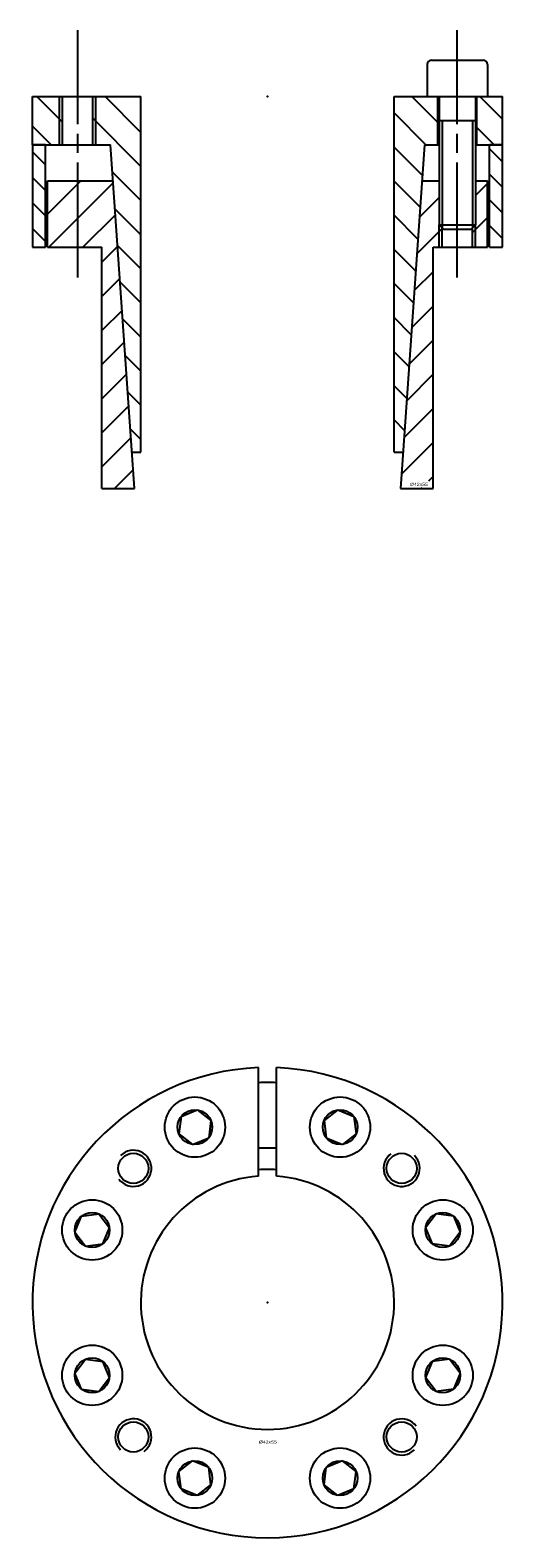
# Model space of a CAD drawing. Extents: x -39 to 39, y -39 to 211.
import ezdxf
from ezdxf.enums import TextEntityAlignment as Align

# ---------------------------------------------------------------- set-up
doc = ezdxf.new("R2010")
doc.units = 0
doc.linetypes.add('CADRA_CENTERLINE', pattern=[25.4, 19.05, -1.5875, 3.175, -1.5875])
doc.linetypes.add('CADRA_SOLID', pattern=[0])
doc.layers.get('0').update_dxf_attribs({"color": 112, "linetype": 'CADRA_SOLID'})

# ---------------------------------------------------------------- blocks, each defined once
blk = doc.blocks.new('BLOCK1')
for p, q in [((-1.5, 20.96), (-1.5, 38.97)), ((1.5, 20.96), (1.5, 38.97)), ((-14.34, 30.86), (-14.72, 28)), ((-14.34, 30.86), (-11.68, 31.96)), ((-11.68, 31.96), (-9.39, 30.21)), ((-9.39, 30.21), (-9.76, 27.34)), ((11.68, 31.96), (9.39, 30.21)), ((9.39, 30.21), (9.76, 27.34)), ((11.68, 31.96), (14.34, 30.86)), ((14.34, 30.86), (14.72, 28)), ((-14.72, 28), (-12.43, 26.24)), ((14.72, 28), (12.43, 26.24)), ((-12.43, 26.24), (-9.76, 27.34)), ((9.76, 27.34), (12.43, 26.24)), ((-31.96, 11.68), (-30.86, 14.34)), ((-30.86, 14.34), (-28, 14.72)), ((-28, 14.72), (-26.24, 12.43)), ((28, 14.72), (26.24, 12.43)), ((30.86, 14.34), (28, 14.72)), ((30.86, 14.34), (31.96, 11.68)), ((-31.96, 11.68), (-30.21, 9.39)), ((-27.34, 9.76), (-26.24, 12.43)), ((26.24, 12.43), (27.34, 9.76)), ((31.96, 11.68), (30.21, 9.39)), ((-30.21, 9.39), (-27.34, 9.76)), ((30.21, 9.39), (27.34, 9.76)), ((-31.96, -11.68), (-30.21, -9.39)), ((-30.21, -9.39), (-27.34, -9.76)), ((-26.24, -12.43), (-27.34, -9.76)), ((27.34, -9.76), (26.24, -12.43)), ((30.21, -9.39), (27.34, -9.76)), ((31.96, -11.68), (30.21, -9.39)), ((-30.86, -14.34), (-31.96, -11.68)), ((-28, -14.72), (-26.24, -12.43)), ((28, -14.72), (26.24, -12.43)), ((31.96, -11.68), (30.86, -14.34)), ((-30.86, -14.34), (-28, -14.72)), ((30.86, -14.34), (28, -14.72)), ((-14.72, -28), (-12.43, -26.24)), ((-9.76, -27.34), (-12.43, -26.24)), ((-9.39, -30.21), (-9.76, -27.34)), ((9.39, -30.21), (9.76, -27.34)), ((12.43, -26.24), (9.76, -27.34)), ((14.72, -28), (12.43, -26.24)), ((-14.34, -30.86), (-14.72, -28)), ((14.34, -30.86), (14.72, -28)), ((-11.68, -31.96), (-14.34, -30.86)), ((-11.68, -31.96), (-9.39, -30.21)), ((11.68, -31.96), (9.39, -30.21)), ((14.34, -30.86), (11.68, -31.96))]:
    blk.add_line(p, q)
for centre, radius in [((-12.05, 29.1), 5), ((12.05, 29.1), 5), ((-12.05, 29.1), 2.89), ((12.05, 29.1), 2.89), ((-22.27, 22.27), 2.5), ((22.27, 22.27), 2.5), ((-29.1, 12.05), 5), ((29.1, 12.05), 5), ((-29.1, 12.05), 2.89), ((29.1, 12.05), 2.89), ((-29.1, -12.05), 5), ((29.1, -12.05), 5), ((-29.1, -12.05), 2.89), ((29.1, -12.05), 2.89), ((-22.27, -22.27), 2.5), ((22.27, -22.27), 2.5), ((-12.05, -29.1), 5), ((12.05, -29.1), 5), ((-12.05, -29.1), 2.89), ((12.05, -29.1), 2.89)]:
    blk.add_circle(centre, radius)
for centre, radius, start, end in [((0, 0), 39, 92.2042, 447.7958), ((0, 0), 36.5, 87.6447, 92.3553), ((-22.27, 22.27), 3, 216.4867, 495), ((0, 0), 25.64, 86.6468, 93.3532), ((22.27, 22.27), 3, 126.4867, 405), ((0, 0), 21.02, 94.0931, 445.9069), ((0, 0), 22.08, 86.1046, 93.8954), ((-22.27, -22.27), 3, 306.4867, 585), ((22.27, -22.27), 3, 36.4867, 315)]:
    blk.add_arc(centre, radius, start, end)
blk.add_point((0, 0))
blk.add_text('%%c42x55', height=0.5).set_placement((-1.44, -23.36), (1.55, -23.36), align=Align.FIT)
blk = doc.blocks.new('_X2')
for p, q in [((-36.85, -11.33), (-39, -9.18)), ((39, -10.81), (36.85, -8.66)), ((-39, -13.42), (-36.85, -15.57)), ((36.85, -12.9), (39, -15.05)), ((39, -19.29), (36.85, -17.14)), ((-36.85, -19.81), (-39, -17.66)), ((-39, -21.9), (-36.85, -24.05)), ((36.85, -21.39), (39, -23.54))]:
    blk.add_line(p, q)
blk = doc.blocks.new('_X1')
for p, q in [((-34, -4.28), (-38.28, 0)), ((-21.02, -5.95), (-26.96, 0)), ((-21.02, -0.29), (-21.31, 0)), ((28.25, -4.3), (23.95, 0)), ((39, -3.74), (35.26, 0)), ((-39, -4.93), (-35.93, -8)), ((-21.02, -11.6), (-29, -3.62)), ((26.29, -8), (21.02, -2.72)), ((37.61, -8), (34.75, -5.14)), ((25.71, -13.08), (21.02, -8.38)), ((-21.02, -17.26), (-25.75, -12.53)), ((25.34, -18.36), (21.02, -14.04)), ((-21.02, -22.92), (-25.32, -18.61)), ((24.97, -23.65), (21.02, -19.69)), ((-21.02, -28.58), (-24.9, -24.69)), ((24.6, -28.94), (21.02, -25.35)), ((-24.47, -30.77), (-21.02, -34.23)), ((24.23, -34.22), (21.02, -31.01)), ((-21.02, -39.89), (-24.05, -36.86)), ((23.86, -39.51), (21.02, -36.66)), ((23.49, -44.8), (21.02, -42.32)), ((-23.62, -42.94), (-21.02, -45.55)), ((-21.02, -51.2), (-23.2, -49.02)), ((23.12, -50.09), (21.02, -47.98)), ((22.75, -55.37), (21.02, -53.63)), ((-22.77, -55.1), (-21.02, -56.86))]:
    blk.add_line(p, q)
blk = doc.blocks.new('_X0')
for p, q in [((-30.97, -14), (-36.5, -19.53)), ((-25.62, -14.31), (-36.31, -25)), ((36.5, -14.41), (34.5, -16.41)), ((28.5, -16.75), (25.22, -20.03)), ((-25.25, -19.6), (-30.66, -25)), ((29, -21.91), (24.8, -26.11)), ((36.5, -20.07), (34, -22.57)), ((-24.88, -24.88), (-27.48, -27.48)), ((27.48, -29.08), (24.37, -32.19)), ((-24.52, -30.17), (-27.48, -33.14)), ((27.48, -34.74), (23.95, -38.28)), ((-24.15, -35.46), (-27.48, -38.8)), ((-23.78, -40.75), (-27.48, -44.46)), ((27.48, -40.4), (23.52, -44.36)), ((-23.41, -46.03), (-27.48, -50.11)), ((27.48, -46.05), (23.1, -50.44)), ((-23.04, -51.32), (-27.48, -55.77)), ((27.48, -51.71), (22.67, -56.52)), ((-22.67, -56.61), (-27.48, -61.43)), ((27.48, -57.37), (22.25, -62.6)), ((-22.3, -61.9), (-25.4, -65)), ((25.51, -65), (25.7, -64.81)), ((27.48, -63.02), (26.7, -63.81))]:
    blk.add_line(p, q)
blk = doc.blocks.new('BLOCK0')
at = {"linetype": 'CADRA_CENTERLINE'}
for p, q in [((-31.5, -30), (-31.5, 11)), ((31.5, -30), (31.5, 11))]:
    blk.add_line(p, q, dxfattribs=at)
for p, q in [((26.5, 5.3), (26.5, 0)), ((27.2, 6), (35.8, 6)), ((36.5, 5.3), (36.5, 0)), ((-39, -8), (-39, 0)), ((-39, 0), (-21.02, 0)), ((-21.02, -59), (-21.02, 0)), ((21.02, -59), (21.02, 0)), ((21.02, 0), (28.5, 0)), ((26.5, 0), (36.5, 0)), ((28.25, -8), (28.25, 0)), ((28.5, 0), (28.5, -21.3)), ((34.5, 0), (39, 0)), ((34.5, 0), (34.5, -21.3)), ((34.75, -8), (34.75, 0)), ((39, -8), (39, 0)), ((-34.5, -8), (-34.5, 0)), ((-34, -8), (-34, 0)), ((-29, -8), (-29, 0)), ((-28.5, -8), (-28.5, 0)), ((28.5, -4), (34.5, -4)), ((29, -4), (29, -21.8)), ((34, -4), (34, -21.8)), ((-39, -8), (-39, -25)), ((-36.85, -8), (-39, -8)), ((-39, -8), (-26.07, -8)), ((-36.85, -25), (-36.85, -8)), ((-22.08, -65), (-26.07, -8)), ((26.07, -8), (22.08, -65)), ((26.07, -8), (28.5, -8)), ((34.5, -8), (39, -8)), ((36.85, -25), (36.85, -8)), ((39, -8), (36.85, -8)), ((39, -25), (39, -8)), ((-36.5, -14), (-25.65, -14)), ((-36.5, -25), (-36.5, -14)), ((25.65, -14), (28.5, -14)), ((34.5, -14), (36.5, -14)), ((36.5, -25), (36.5, -14)), ((28.5, -25), (28.5, -21.3)), ((28.5, -21.3), (34.5, -21.3)), ((28.5, -21.3), (29.2, -22)), ((29, -25), (29, -21.8)), ((29.2, -22), (33.8, -22)), ((33.8, -22), (34.5, -21.3)), ((34, -25), (34, -21.8)), ((34.5, -25), (34.5, -21.3)), ((-39, -25), (-36.85, -25)), ((-36.5, -25), (-27.48, -25)), ((-27.48, -65), (-27.48, -25)), ((27.48, -25), (36.5, -25)), ((27.48, -65), (27.48, -25)), ((36.85, -25), (39, -25)), ((-22.5, -59), (-21.02, -59)), ((21.02, -59), (22.5, -59)), ((-27.48, -65), (-22.08, -65)), ((22.08, -65), (27.48, -65))]:
    blk.add_line(p, q)
for centre, start, end in [((27.2, 5.3), 90, 180), ((35.8, 5.3), 0, 90)]:
    blk.add_arc(centre, 0.7, start, end)
blk.add_point((0, 0))
for name in ['_X1', '_X2', '_X0']:
    blk.add_blockref(name, (0, 0))
blk.add_text('%%c42x55', height=0.5).set_placement((23.64, -64.56), (26.64, -64.56), align=Align.FIT)

msp = doc.modelspace()

# ---------------------------------------------------------------- block references
for name, p in [('BLOCK0', (0, 200)), ('BLOCK1', (0, 0))]:
    msp.add_blockref(name, p)

doc.saveas('drawing.dxf')
